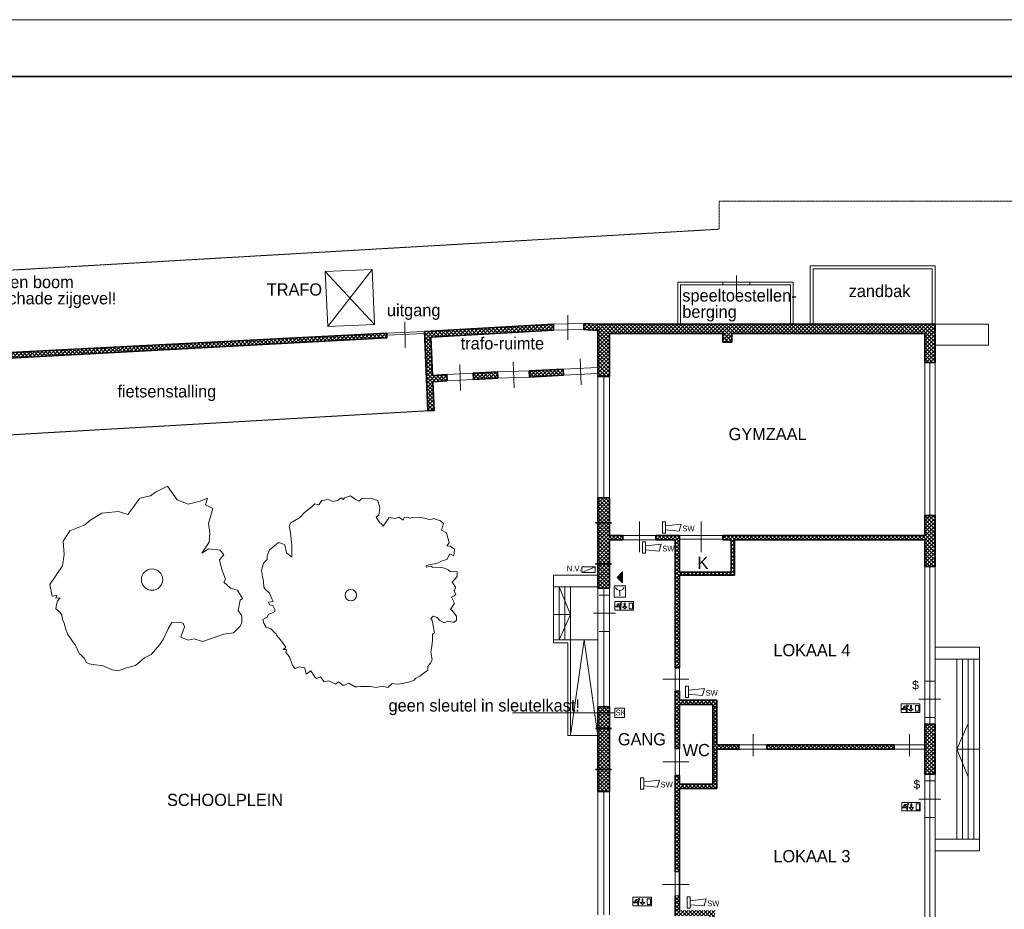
# Model space of a CAD drawing. Header units: millimetres. Extents: x 0 to 10560344, y -63228 to 177747.
# Tile 117 of 125: x 173332 to 208008, y 73591 to 104911. Entities that reach past the tile are written whole.
import ezdxf

# ---------------------------------------------------------------- set-up
doc = ezdxf.new("R2010")
doc.units = ezdxf.units.MM
for name, pattern in [('DASHDOT', [25.4, 12.7, -6.35, 0, -6.35]), ('DASHED2', [0.375, 0.25, -0.125]), ('HIDDEN', [9.525, 6.35, -3.175])]:
    doc.linetypes.add(name, pattern=pattern)
for name, color, linetype, lineweight in [('..BAS018', 1, 'Continuous', 18), ('005', 9, 'Continuous', 5), ('008', 8, 'Continuous', 9), ('013', 220, 'Continuous', 13), ('018', 1, 'Continuous', 18), ('035', 82, 'Continuous', 35), ('Bouwkundig brandweer', 190, 'Continuous', 13), ('hatch008', 151, 'Continuous', 5), ('text008', 8, 'Continuous', 9)]:
    doc.layers.add(name, color=color, linetype=linetype, lineweight=lineweight)
doc.layers.add('xx HIDDEN', color=30, linetype='Continuous', lineweight=0, plot=False)
doc.styles.add('mvd', font='GOTHIC.TTF')
pattern_1 = [(45, (1426.39, 951.585), (-67.35192, 67.35192), []), (135, (1426.39, 951.585), (-67.35192, -67.35192), [])]

msp = doc.modelspace()

# ---------------------------------------------------------------- hatches: boundary and pattern name
at = {"layer": 'Bouwkundig brandweer'}
msp.add_hatch(color=256, dxfattribs=at).paths.add_polyline_path([(194562.1, 85472), (194368.1, 85278), (194562.1, 85084.1)])
at = {"layer": 'hatch008'}
h = msp.add_hatch(dxfattribs=at)
h.set_pattern_fill('ANSI37', color=256, scale=30, style=0)
h.set_pattern_definition(pattern_1)
h.paths.add_polyline_path([(187583, 93936.1), (187705.3, 91143), (187923.2, 91152.6), (187878.9, 92163.8), (188381.1, 92200.5), (188370.4, 92418.4), (187869.4, 92381.8), (187810.3, 93730.7), (192133.7, 93978.2), (192133.7, 94196.1), (192121.3, 94195.9)])
h = msp.add_hatch(dxfattribs=at)
h.set_pattern_fill('ANSI37', color=256, scale=30, style=0)
h.set_pattern_definition(pattern_1)
h.paths.add_polyline_path([(198100, 93867.8), (198100, 93556.2), (198412.9, 93556.2), (198412.9, 93867.8), (205207.5, 93867.8), (205207.5, 92977.1), (205207.5, 92838), (205568.6, 92838), (205568.6, 92977.1), (205568.6, 94191.7), (193726.4, 94191.7), (193205.3, 94217.3), (193205.3, 93998.9), (193697.7, 93973.9), (193697.7, 92343.5), (194105.4, 92343.5), (194105.4, 93867.8)])
h = msp.add_hatch(dxfattribs=at)
h.set_pattern_fill('ANSI37', color=256, scale=30, style=0)
h.set_pattern_definition(pattern_1)
h.paths.add_polyline_path([(181750.7, 93466.6), (181750.7, 93640.5), (168012.7, 92944.1), (163257.5, 92664.9), (163257.5, 89185.6), (163465.6, 89185.6), (163465.6, 89727.2), (168060, 90009.1), (168045.7, 90896.3), (167938.3, 90894.6), (167950.7, 90125.7), (163465.6, 89847), (163465.6, 92468.6), (167908.8, 92729.5), (167917.6, 92180.7), (168025, 92182.4), (168016.1, 92735.9)])
h.paths.add_polyline_path([(165174.6, 89904.6), (165174.6, 92805.7), (165962.2, 92805.7), (165962.2, 89904.6)], flags=24)
h = msp.add_hatch(dxfattribs=at)
h.set_pattern_fill('ANSI37', color=256, scale=30, style=0)
h.set_pattern_definition(pattern_1)
h.paths.add_polyline_path([(181750.7, 93640.5), (181750.7, 93466.6), (186265.7, 93706.9), (186262.6, 93869.2)])
h = msp.add_hatch(dxfattribs=at)
h.set_pattern_fill('ANSI37', color=256, scale=30, style=0)
h.set_pattern_definition(pattern_1)
h.paths.add_polyline_path([(191279.1, 92549.6), (191286.8, 92331.6), (192483.9, 92391.6), (192473.4, 92609.4)])
h = msp.add_hatch(dxfattribs=at)
h.set_pattern_fill('ANSI37', color=256, scale=30, style=0)
h.set_pattern_definition(pattern_1)
h.paths.add_polyline_path([(189308, 92464.3), (189319.7, 92246.5), (190173, 92292.5), (190161.3, 92510.2)])
h = msp.add_hatch(dxfattribs=at)
h.set_pattern_fill('ANSI37', color=256, scale=30, style=0)
h.set_pattern_definition(pattern_1)
h.paths.add_polyline_path([(193697.7, 88073.4), (193697.7, 84893.7), (194105.4, 84893.7), (194105.4, 86595), (194574, 86595), (194574, 86746.8), (194105.4, 86746.8), (194105.4, 88073.4)])
h = msp.add_hatch(dxfattribs=at)
h.set_pattern_fill('ANSI37', color=256, scale=30, style=0)
h.set_pattern_definition(pattern_1)
h.paths.add_polyline_path([(195739.9, 86746.8), (195739.9, 86595), (196420.4, 86595), (196420.4, 82095.7), (196572.1, 82095.7), (196572.1, 85240.6), (196572.1, 85349.3), (198501, 85349.3), (198501, 86595), (205207.5, 86595), (205207.5, 85656.9), (205568.6, 85656.9), (205568.6, 87458.1), (205207.5, 87458.1), (205207.5, 86746.8), (198100, 86746.8), (198100, 86595), (198393.6, 86595), (198393.6, 85456.7), (196572.1, 85456.7), (196572.1, 86746.8)])
h = msp.add_hatch(dxfattribs=at)
h.set_pattern_fill('ANSI37', color=256, scale=30, style=0)
h.set_pattern_definition(pattern_1)
h.paths.add_polyline_path([(196420.4, 81266.3), (196420.4, 80952.5), (196572.1, 80952.5), (196572.1, 81266.3)])
h = msp.add_hatch(dxfattribs=at)
h.set_pattern_fill('ANSI37', color=256, scale=30, style=0)
h.set_pattern_definition(pattern_1)
h.paths.add_polyline_path([(196420.4, 78301.4), (196420.4, 74912), (196572.1, 74912), (196572.1, 77840.5), (197889.1, 77840.5), (197889.1, 79230), (198658.6, 79230), (198658.6, 79381.7), (197889.1, 79381.7), (197889.1, 80952.5), (196420.4, 80952.5), (196420.4, 80800.8), (197737.3, 80800.8), (197737.3, 77992.2), (196572.1, 77992.2), (196572.1, 78301.4)])
h = msp.add_hatch(dxfattribs=at)
h.set_pattern_fill('ANSI37', color=256, scale=30, style=0)
h.set_pattern_definition(pattern_1)
h.paths.add_polyline_path([(196420.4, 80800.8), (196420.4, 79247.3), (196572.1, 79247.3), (196572.1, 80800.8)])
at = {"layer": 'hatch008', "ltscale": 0.025}
h = msp.add_hatch(dxfattribs=at)
h.set_pattern_fill('ANSI37', color=256, scale=30, style=0)
h.set_pattern_definition(pattern_1)
h.paths.add_polyline_path([(194105.4, 80724.8), (193697.7, 80724.8), (193697.7, 79614.7), (194105.4, 79614.7)])
h.paths.add_polyline_path([(194105.4, 79614.7), (193697.7, 79614.7), (193697.7, 78874.6), (194105.4, 78874.6)])
h.paths.add_polyline_path([(194105.4, 78874.6), (193697.7, 78874.6), (193697.7, 77734.9), (194105.4, 77734.9)])
at = {"layer": 'hatch008'}
h = msp.add_hatch(dxfattribs=at)
h.set_pattern_fill('ANSI37', color=256, scale=30, style=0)
h.set_pattern_definition(pattern_1)
h.paths.add_polyline_path([(205207.5, 78348.3), (205568.6, 78348.3), (205568.6, 80111.6), (205207.5, 80111.6)])
h = msp.add_hatch(dxfattribs=at)
h.set_pattern_fill('ANSI37', color=256, scale=30, style=0)
h.set_pattern_definition(pattern_1)
h.paths.add_polyline_path([(199648.2, 79381.7), (199648.2, 79230), (204124.6, 79230), (204124.6, 79381.7)])
h = msp.add_hatch(dxfattribs=at)
h.set_pattern_fill('ANSI37', color=256, scale=30, style=0)
h.set_pattern_definition(pattern_1)
h.paths.add_polyline_path([(205207.5, 70378.3), (205568.6, 70378.3), (205568.6, 72815.6), (205207.5, 72815.6), (205207.5, 72083.3), (197813, 72083.3), (197813, 73544.6), (196572.1, 73544.6), (196572.1, 74060.3), (196420.4, 74060.3), (196420.4, 73359), (197627.4, 73359), (197627.4, 70531.2), (197813, 70531.2), (197813, 71874.7), (205207.5, 71874.7)])

# ---------------------------------------------------------------- linework, layer by layer
at = {"layer": '005', "color": 7, "ltscale": 0.025}
for p, q in [((192733.7, 79715.1), (193215.7, 83073.1)), ((193215.7, 83073.1), (193697.7, 79715.1))]:
    msp.add_line(p, q, dxfattribs=at)
at = {"layer": '005', "color": 7}
for points in [[(192634.1, 93639.7), (192634.1, 94511.3)], [(193100.6, 92058.9), (193068.7, 92972)], [(188861.8, 91861.7), (188829.9, 92774.8)], [(190741.4, 91950.2), (190709.5, 92863.3)], [(205207.5, 87458.1), (205207.5, 92838)], [(205388, 87458.1), (205388, 92838)], [(205568.6, 87458.1), (205568.6, 92838)], [(193901.5, 88073.4), (193901.5, 92343.5)], [(205388, 80111.6), (205388, 85656.9)], [(193901.5, 80724.8), (193901.5, 84893.7)], [(205388, 72815.6), (205388, 78348.3)], [(193901.5, 73397), (193901.5, 77734.9)]]:
    msp.add_lwpolyline(points, dxfattribs=at)
at = {"layer": '008', "color": 7, "linetype": 'DASHDOT', "ltscale": 0.1}
for p, q in [((215612.7, 98521.7), (197962.6, 98521.7)), ((197962.6, 97535), (197962.6, 98521.7)), ((153554, 94968.8), (197962.6, 97535))]:
    msp.add_line(p, q, dxfattribs=at)
at = {"layer": '008', "color": 7}
for p, q in [((193200.9, 94217.5), (192121.3, 94195.9)), ((193205.3, 93999.5), (192125.6, 93977.9)), ((193687.2, 92667.6), (192473.4, 92609.4)), ((189309, 92464.3), (188370.4, 92418.4)), ((189319.7, 92246.5), (188381.1, 92200.5)), ((191279.1, 92549.6), (190161.3, 92510.2)), ((191286.8, 92331.6), (190173, 92292.5)), ((193697.7, 92449.8), (192483.9, 92391.6)), ((193697.7, 92343.5), (193697.7, 88073.4)), ((194105.4, 92343.5), (194105.4, 88073.4)), ((205568.6, 88123.9), (205568.6, 88233)), ((195157, 87245.2), (195157, 86168.5)), ((197336.1, 87245.2), (197336.1, 86168.5)), ((195739.9, 86746.8), (194574, 86746.8)), ((196572.1, 86746.8), (198100, 86746.8)), ((195739.9, 86595), (194574, 86595)), ((196572.1, 86617.9), (198100, 86617.9)), ((205207.5, 80111.6), (205207.5, 85656.9)), ((205568.6, 80111.6), (205568.6, 85656.9)), ((193697.7, 84893.7), (193697.7, 80724.8)), ((193744.3, 84654.3), (194105.4, 84654.3)), ((194105.4, 84893.7), (194105.4, 80724.8)), ((193535.2, 84013.6), (194314.5, 84013.6)), ((193744.3, 83369.1), (194105.4, 83369.1)), ((195981.7, 81694.1), (196902.9, 81694.1)), ((205207.5, 81627.2), (205568.6, 81627.2)), ((204998.4, 80986.5), (205777.7, 80986.5)), ((205207.5, 80342), (205568.6, 80342)), ((199162.4, 78977.9), (199162.4, 79757.2)), ((204666.1, 78977.9), (204666.1, 79757.2)), ((196420.4, 78301.4), (196420.4, 79247.3)), ((196572.1, 78301.4), (196572.1, 79247.3)), ((199648.2, 79381.7), (198676.5, 79381.7)), ((199648.2, 79230), (198676.5, 79230)), ((205207.5, 79381.7), (204124.6, 79381.7)), ((205207.5, 79230), (204124.6, 79230)), ((195981.7, 78784.2), (196902.9, 78784.2)), ((205207.5, 72815.6), (205207.5, 78348.3)), ((205207.5, 78108.9), (205568.6, 78108.9)), ((205568.6, 72815.6), (205568.6, 78348.3)), ((193697.7, 77734.9), (193697.7, 73397)), ((194105.4, 77734.9), (194105.4, 73397)), ((204998.4, 77468.2), (205777.7, 77468.2)), ((205207.5, 76823.7), (205568.6, 76823.7)), ((196420.4, 74912), (196573, 74912)), ((196420.4, 74912), (196420.4, 74060.3)), ((195969.4, 74469.6), (196903.7, 74469.6)), ((196420.4, 74060.3), (196573, 74060.3))]:
    msp.add_line(p, q, dxfattribs=at)
at = {"layer": '008', "color": 7, "linetype": 'DASHED2', "ltscale": 2}
msp.add_line((187705.3, 91143), (168060, 90009.1), dxfattribs=at)
at = {"layer": '008', "color": 7, "ltscale": 0.025}
for p, q in [((192133.7, 84945.7), (192133.7, 83073.1)), ((192333.7, 84945.7), (192333.7, 83073.1)), ((192533.7, 84945.7), (192533.7, 83073.1)), ((192733.7, 84945.7), (192733.7, 83073.1)), ((192733.7, 83073.1), (193697.7, 83073.1)), ((206332.6, 82399.5), (206332.6, 76060.5)), ((206532.6, 82399.5), (206532.6, 76060.5)), ((206732.6, 82399.5), (206732.6, 76060.5)), ((206932.6, 82399.5), (206932.6, 76060.5)), ((207132.6, 82399.5), (207132.6, 76060.5)), ((192733.7, 79715.1), (193697.7, 79715.1))]:
    msp.add_line(p, q, dxfattribs=at)
for points in [[(205568.6, 94191.7), (205568.6, 96241.7), (201172.6, 96241.7), (201172.6, 94191.7)], [(205468.6, 94191.7), (205468.6, 96141.7), (201272.6, 96141.7), (201272.6, 94191.7)]]:
    msp.add_lwpolyline(points, dxfattribs=at)
at = {"layer": '008', "color": 7}
for points in [[(186912.3, 93355.9), (186891.3, 94270.8)], [(186262.6, 93869.2), (187583, 93936.1)], [(186265.7, 93807.5), (187586.1, 93865.4)], [(174641.6, 84634.5), (174607.4, 84545.7), (174753.5, 84555.6), (174668.5, 84449.3), (174626, 84321.7), (174604.7, 84172.8), (174732.3, 84066.5), (174817.3, 83960.1), (174838.6, 83811.2), (174902.4, 83662.3), (174944.9, 83492.2), (175030, 83258.2), (175093.8, 83173.1), (175178.9, 83045.5), (175285.2, 82896.6), (175370.3, 82726.5), (175434.1, 82577.6), (175476.6, 82556.3), (175604.2, 82428.7), (175689.3, 82279.8), (175774.3, 82237.3), (175987, 82194.8), (176242.2, 82173.5), (176603.7, 82024.6), (176816.4, 81982.1), (177092.9, 82088.4), (177411.9, 82173.5), (177730.9, 82450), (177964.8, 82556.3), (178262.5, 82917.9), (178390.1, 83088.1), (178560.2, 83470.9), (178687.8, 83683.6), (178921.8, 83704.9), (179091.9, 83662.3), (179134.4, 83534.7), (179006.8, 83173.1), (179262, 83066.8), (179474.7, 83109.3), (179772.4, 83024.3), (179985.1, 83088.1), (180516.8, 83279.5), (180857, 83322), (181091, 83556), (181154.8, 83683.6), (181154.8, 83917.6), (181027.2, 84109), (181091, 84470.6), (181176, 84534.4), (181005.9, 84832.1), (180750.7, 84896), (180516.8, 85108.6), (180580.6, 85215), (180453, 85555.3), (180367.9, 85895.6), (180516.8, 86065.8), (180389.2, 86235.9), (179985.1, 86278.5), (179751.2, 86129.6), (180006.4, 86512.4), (180027.6, 86852.7), (179985.1, 87171.8), (180134, 87703.5), (179878.8, 87831.1), (179942.6, 88065.1), (179687.4, 87958.7), (179262, 87852.4), (178879.2, 88001.3), (178539, 88490.5), (178113.7, 88277.8), (177943.5, 88150.2), (177560.7, 88065.1), (177348.1, 87767.3), (177135.4, 87490.8), (176816.4, 87597.1), (176220.9, 87533.3), (175838.1, 87299.4), (175625.5, 87129.2), (175093.8, 86916.5), (174859.9, 86555), (174902.4, 86087), (174838.6, 85682.9), (174392, 85023.6), (174477.1, 84619.5), (174641.6, 84634.5)], [(181929.9, 83662.8), (182013.6, 83528.9), (182013.6, 83528.9), (182013.6, 83528.9), (182181, 83461.9), (182214.5, 83428.4), (182298.2, 83344.7), (182365.2, 83294.5), (182381.9, 83244.3), (182448.9, 83160.5), (182549.3, 83026.6), (182700, 82825.7), (182616.3, 82742), (182700, 82742), (182733.5, 82708.5), (182700, 82641.5), (182766.9, 82557.8), (182833.9, 82474.1), (182934.3, 82172.7), (183034.8, 82072.3), (183185.4, 82122.5), (183369.6, 82089), (183419.8, 81871.4), (183587.2, 81988.6), (183737.9, 81754.2), (183788.1, 81720.7), (183922, 81770.9), (184056, 81603.5), (184223.4, 81637), (184457.7, 81519.8), (184558.2, 81603.5), (184725.6, 81469.5), (184926.5, 81553.3), (185144.1, 81419.3), (185211, 81419.3), (185345, 81436.1), (185529.1, 81436.1), (185679.8, 81436.1), (185880.7, 81402.6), (186098.3, 81452.8), (186299.2, 81402.6), (186449.8, 81536.5), (186650.7, 81519.8), (186818.1, 81536.5), (187069.2, 81603.5), (187219.9, 81653.7), (187270.1, 81720.7), (187420.8, 81804.4), (187705.4, 82005.3), (187705.4, 82139.2), (187789.1, 82239.7), (187856, 82373.6), (187805.8, 82658.3), (187839.3, 82775.5), (187872.8, 83043.4), (187872.8, 83277.7), (187939.7, 83328), (187856, 83763.3), (187805.8, 83830.3), (187889.5, 83914), (188040.2, 83863.7), (188123.9, 83763.3), (188291.3, 83679.6), (188408.5, 83729.8), (188575.9, 83696.3), (188626.1, 83696.3), (188709.8, 83763.3), (188709.8, 83914), (188559.1, 84114.9), (188508.9, 84148.4), (188642.8, 84366), (188542.4, 84583.7), (188626.1, 84617.2), (188693.1, 84684.1), (188626.1, 84818.1), (188659.6, 84834.8), (188676.3, 84935.3), (188559.1, 85102.7), (188642.8, 85203.2), (188743.3, 85303.6), (188743.3, 85471), (188642.8, 85487.8), (188508.9, 85471), (188425.2, 85538), (188291.3, 85605), (188174.1, 85621.7), (187872.8, 85638.5), (187805.8, 85671.9), (187655.1, 85638.5), (187638.4, 85688.7), (187738.8, 85722.2), (187939.7, 85755.7), (188073.7, 85789.1), (188207.6, 85856.1), (188375, 85906.3), (188475.4, 86107.3), (188626.1, 86040.3), (188642.8, 86274.7), (188492.2, 86375.1), (188375, 86391.9), (188458.7, 86492.3), (188358.2, 86843.9), (188190.8, 86944.4), (188257.8, 87178.8), (188157.4, 87262.5), (187906.3, 87346.2), (187856, 87329.5), (187738.8, 87312.7), (187588.2, 87363), (187370.6, 87396.4), (187169.7, 87379.7), (187069.2, 87363), (186985.5, 87396.4), (186868.3, 87379.7), (186834.9, 87296), (186684.2, 87396.4), (186550.3, 87346.2), (186349.4, 87379.7), (186131.8, 87078.3), (186064.8, 87178.8), (186014.6, 87195.5), (185880.7, 87396.4), (185981.1, 87463.4), (186014.6, 87731.3), (185947.6, 87982.4), (185679.8, 88066.1), (185395.2, 88049.4), (185278, 87965.7), (185144.1, 88032.7), (184976.7, 88149.9), (184775.8, 88082.9), (184725.6, 88015.9), (184658.6, 88082.9), (184524.7, 87982.4), (184357.3, 87948.9), (184206.6, 88015.9), (183972.2, 87982.4), (183871.8, 87831.7), (183804.8, 87848.5), (183721.1, 87865.2), (183620.7, 87764.8), (183537, 87697.8), (183352.9, 87547.1), (183218.9, 87413.2), (183168.7, 87363), (182884.1, 87195.5), (182817.2, 87095.1), (182867.4, 86860.7), (182900.9, 86492.3), (182917.6, 86442.1), (182917.6, 86308.2), (182917.6, 86124), (182917.6, 85990.1), (182733.5, 86140.7), (182666.5, 86425.4), (182566.1, 86475.6), (182448.9, 86509.1), (182231.2, 86324.9), (182130.8, 86241.2), (182047.1, 86040.3), (182047.1, 85906.3), (181913.2, 85772.4), (181846.2, 85521.3), (181879.7, 85303.6), (181913.2, 85136.2), (181929.9, 84935.3), (181963.4, 84868.3), (182130.8, 84717.6), (182214.5, 84516.7), (182264.7, 84433), (182097.3, 84399.5), (182130.8, 84315.8), (182248, 84282.3), (182314.9, 84148.4), (182314.9, 84081.4), (182214.5, 84014.4), (182097.3, 83980.9), (182047.1, 83880.5), (181896.4, 83796.8), (181929.9, 83662.8)], [(196420.4, 82095.7), (196420.4, 81266.3)], [(196572.1, 81266.3), (196572.1, 82095.7)]]:
    msp.add_lwpolyline(points, dxfattribs=at)
at = {"layer": '008', "color": 1, "ltscale": 0.025}
msp.add_lwpolyline([(194293, 80505.7), (190685.9, 80505.7)], dxfattribs=at)
at = {"layer": '008', "color": 7}
for centre, radius in [((177993.7, 85198.7), 376.4), ((184993.4, 84650.6), 202.3)]:
    msp.add_circle(centre, radius, dxfattribs=at)
at = {"layer": '013', "color": 7}
for p, q in [((207452.2, 94191.7), (205568.6, 94191.7)), ((207452.2, 93451.4), (207452.2, 94191.7)), ((205568.6, 93451.4), (207452.2, 93451.4))]:
    msp.add_line(p, q, dxfattribs=at)
at = {"layer": '013', "color": 7, "ltscale": 0.025}
for p, q in [((192133.7, 85360.7), (193685.3, 85360.7)), ((192133.7, 84945.7), (192133.7, 85360.7)), ((192133.7, 84945.7), (193685.3, 84945.7)), ((192133.7, 82973.1), (192133.7, 83073.1)), ((207132.6, 82814.5), (205580.9, 82814.5)), ((207132.6, 82399.5), (207132.6, 82814.5)), ((207132.6, 82399.5), (205580.9, 82399.5)), ((192633.7, 79715.1), (192733.7, 79715.1)), ((207132.6, 76060.5), (205581.6, 76060.5)), ((207132.6, 76060.5), (207132.6, 75645.5)), ((207132.6, 75645.5), (205581.6, 75645.5))]:
    msp.add_line(p, q, dxfattribs=at)
for points in [[(192133.7, 83073.1), (192733.7, 83073.1), (192733.7, 79715.1)], [(192133.7, 82973.1), (192633.7, 82973.1), (192633.7, 79715.1)]]:
    msp.add_lwpolyline(points, dxfattribs=at)
at = {"layer": '018', "color": 7, "ltscale": 0.025}
for p, q in [((184178.4, 94104.3), (185748.5, 96116.4)), ((184093.8, 96044.3), (185833.1, 94176.5)), ((198573, 95906.6), (198573, 95265.7)), ((198097.7, 95571.7), (198097.7, 95671.7)), ((199047.7, 95571.7), (199047.7, 95671.7))]:
    msp.add_line(p, q, dxfattribs=at)
msp.add_lwpolyline([(184093.8, 96044.3), (185748.5, 96116.4), (185833.1, 94176.5), (184178.4, 94104.3)], close=True, dxfattribs=at)
for points in [[(200572.6, 94191.7), (200572.6, 95671.7), (196507.6, 95671.7), (196507.6, 94191.7)], [(200472.6, 94191.7), (200472.6, 95571.7), (196607.6, 95571.7), (196607.6, 94191.7)], [(192133.7, 83971.2), (192733.7, 83971.2), (192333.7, 84945.7)], [(192333.7, 83073.1), (192733.7, 83971.2)], [(206732.6, 80128), (206332.6, 79230)], [(207132.6, 79230), (206332.6, 79230), (206732.6, 78255.4)]]:
    msp.add_lwpolyline(points, dxfattribs=at)
at = {"layer": '035', "color": 7}
for p, q in [((192121.3, 94195.9), (187583, 93936.1)), ((192133.7, 93978.2), (187810.3, 93730.7)), ((192133.7, 94196.1), (192133.7, 93978)), ((193697.7, 93973.9), (193190.2, 93999.7)), ((193726.4, 94191.7), (193200.9, 94217.5)), ((193205.3, 94217.3), (193205.3, 93998.9)), ((193697.7, 93973.6), (193697.7, 92343.5)), ((205568.6, 94191.7), (193726.4, 94191.7)), ((205568.6, 92977.1), (205568.6, 94191.7)), ((186262.6, 93869.2), (168012.7, 92944.1)), ((186265.7, 93706.9), (168016.1, 92735.9)), ((187583, 93936.1), (187705.3, 91143)), ((187810.3, 93730.7), (187869.4, 92381.8)), ((194105.4, 93867.8), (194105.4, 92343.5)), ((198100, 93867.8), (194105.4, 93867.8)), ((205207.5, 93867.8), (198412.9, 93867.8)), ((205207.5, 92977.1), (205207.5, 93867.8)), ((205207.5, 92838), (205207.5, 92977.1)), ((205568.6, 92838), (205568.6, 92977.1)), ((192473.4, 92609.4), (191279.1, 92549.6)), ((192473.4, 92609.4), (192483.9, 92391.6)), ((188370.4, 92418.4), (187869.4, 92381.8)), ((188370.4, 92418.4), (188381.1, 92200.5)), ((190161.3, 92510.2), (189308, 92464.3)), ((189308, 92464.3), (189319.7, 92246.5)), ((190173, 92292.5), (189319.7, 92246.5)), ((190161.3, 92510.2), (190173, 92292.5)), ((191279.1, 92549.6), (191286.8, 92331.6)), ((192483.9, 92391.6), (191286.8, 92331.6)), ((193697.7, 92343.5), (194105.4, 92343.5)), ((188381.1, 92200.5), (187878.9, 92163.8)), ((187878.9, 92163.8), (187923.2, 91152.6)), ((187923.2, 91152.6), (187705.3, 91143)), ((193697.7, 88073.4), (193697.7, 84893.7)), ((193697.7, 88073.4), (194105.4, 88073.4)), ((194105.4, 88073.4), (194105.4, 86746.8)), ((205207.5, 87458.1), (205568.6, 87458.1)), ((205207.5, 86746.8), (205207.5, 87458.1)), ((205568.6, 85656.9), (205568.6, 87458.1)), ((194574, 86746.8), (194105.4, 86746.8)), ((194574, 86595), (194574, 86746.8)), ((196572.1, 86746.8), (195739.9, 86746.8)), ((195739.9, 86746.8), (195739.9, 86595)), ((196572.1, 85456.7), (196572.1, 86746.8)), ((198100, 86746.8), (205207.5, 86746.8)), ((194574, 86595), (194105.4, 86595)), ((194105.4, 86595), (194105.4, 84893.7)), ((196420.4, 86595), (195739.9, 86595)), ((196420.4, 82095.7), (196420.4, 86595)), ((198100, 86595), (198393.6, 86595)), ((198393.6, 85456.7), (198393.6, 86595)), ((198501, 85349.3), (198501, 86595)), ((198501, 86595), (205207.5, 86595)), ((205207.5, 85656.9), (205207.5, 86595)), ((205207.5, 85656.9), (205568.6, 85656.9)), ((196572.1, 85456.7), (198393.6, 85456.7)), ((196572.1, 85240.6), (196572.1, 85349.3)), ((196572.1, 85349.3), (198501, 85349.3)), ((196572.1, 82095.7), (196572.1, 85240.6)), ((193697.7, 84893.7), (194105.4, 84893.7)), ((196420.4, 82095.7), (196572.1, 82095.7)), ((196420.4, 81266.3), (196572.1, 81266.3)), ((196420.4, 80952.5), (196420.4, 81266.3)), ((196572.1, 80952.5), (196572.1, 81266.3)), ((196420.4, 79247.3), (196420.4, 80952.5)), ((197889.1, 80952.5), (196572.1, 80952.5)), ((197737.3, 80800.8), (196572.1, 80800.8)), ((196572.1, 79247.3), (196572.1, 80800.8)), ((197737.3, 77992.2), (197737.3, 80800.8)), ((197889.1, 79381.7), (197889.1, 80952.5)), ((193697.7, 80724.8), (193697.7, 79614.7)), ((193697.7, 80724.8), (194105.4, 80724.8)), ((194105.4, 80724.8), (194105.4, 79614.7)), ((205207.5, 78348.3), (205207.5, 80111.6)), ((205207.5, 80111.6), (205568.6, 80111.6)), ((205568.6, 78348.3), (205568.6, 80111.6)), ((193697.7, 79614.7), (193697.7, 78874.6)), ((194105.4, 79614.7), (194105.4, 78874.6)), ((196420.4, 79247.3), (196572.1, 79247.3)), ((198676.5, 79381.7), (197889.1, 79381.7)), ((198676.5, 79230), (197889.1, 79230)), ((197889.1, 77840.5), (197889.1, 79230)), ((198658.6, 79230), (198658.6, 79381.7)), ((204124.6, 79381.7), (199648.2, 79381.7)), ((199648.2, 79230), (199648.2, 79381.7)), ((204124.6, 79230), (199648.2, 79230)), ((204124.6, 79230), (204124.6, 79381.7)), ((193697.7, 78874.6), (193697.7, 77734.9)), ((194105.4, 78874.6), (194105.4, 77734.9)), ((196420.4, 78301.4), (196572.1, 78301.4)), ((196420.4, 74912), (196420.4, 78301.4)), ((196572.1, 77992.2), (196572.1, 78301.4)), ((205207.5, 78348.3), (205568.6, 78348.3)), ((193697.7, 77734.9), (194105.4, 77734.9)), ((197737.3, 77992.2), (196572.1, 77992.2)), ((197889.1, 77840.5), (196572.1, 77840.5)), ((196572.1, 73544.6), (196572.1, 77840.5)), ((196420.4, 73359), (196420.4, 74060.3))]:
    msp.add_line(p, q, dxfattribs=at)
at = {"layer": '035', "color": 7, "linetype": 'HIDDEN', "ltscale": 2}
for p, q in [((193607.7, 87194.5), (194169.9, 87194.5)), ((193607.7, 85754.7), (194169.9, 85754.7)), ((193607.7, 79955.5), (194169.9, 79955.5)), ((193607.7, 78515.8), (194169.9, 78515.8))]:
    msp.add_line(p, q, dxfattribs=at)
at = {"layer": '035'}
msp.add_lwpolyline([(226896.6, 55859.4), (226896.6, 102910.9), (146896.6, 102910.9), (146896.6, 47510.9), (179740.2, 47510.9)], dxfattribs=at)
at = {"layer": '035', "color": 7}
for points in [[(186265.7, 93706.9), (186262.6, 93869.2)], [(198100, 93556.2), (198100, 93867.8)], [(198412.9, 93556.2), (198412.9, 93867.8)], [(198100, 93556.2), (198412.9, 93556.2)], [(205207.5, 92838), (205568.6, 92838)], [(198100, 86595), (198100, 86746.8)]]:
    msp.add_lwpolyline(points, dxfattribs=at)
at = {"layer": 'Bouwkundig brandweer'}
for p, q in [((193134.1, 85451), (193604.1, 85648.8)), ((194562.1, 85472), (194368.1, 85278)), ((194562.1, 85472), (194368.1, 85278)), ((194562.1, 85472), (194562.1, 85084.1)), ((194562.1, 85472), (194562.1, 85084.1)), ((194368.1, 85278), (194562.1, 85084.1)), ((194368.1, 85278), (194562.1, 85084.1))]:
    msp.add_line(p, q, dxfattribs=at)
for points in [[(196074.6, 87232.7), (195968.1, 87232.7), (195968.1, 86835.3), (196074.6, 86835.3)], [(195366.7, 86525.2), (195260.2, 86525.2), (195260.2, 86127.7), (195366.7, 86127.7)], [(193134.1, 85648.8), (193604.1, 85648.8), (193604.1, 85451), (193134.1, 85451)], [(194270, 84575.8), (194670, 84575.8), (194670, 84975.8), (194270, 84975.8)], [(194293.9, 84427.3), (194950, 84427.3), (194950, 84122.9), (194293.9, 84122.9)], [(194652.7, 84369.3), (194652.7, 84243.1), (194715.7, 84243.1), (194638.1, 84166.3), (194556.5, 84241.5), (194620.4, 84241.5), (194620.4, 84370.1)], [(194798.4, 84373.8), (194916.5, 84373.8), (194916.5, 84167.7), (194798.4, 84167.7)], [(196891.4, 81444.3), (196784.9, 81444.3), (196784.9, 81046.9), (196891.4, 81046.9)], [(204376.3, 80822.1), (205032.3, 80822.1), (205032.3, 80517.6), (204376.3, 80517.6)], [(194630.1, 80667.8), (194293, 80667.8), (194293, 80343.7), (194630.1, 80343.7)], [(204735, 80764), (204735, 80637.9), (204798, 80637.9), (204720.5, 80561.1), (204638.8, 80636.3), (204702.7, 80636.3), (204702.7, 80764.9)], [(204880.7, 80768.6), (204998.8, 80768.6), (204998.8, 80562.5), (204880.7, 80562.5)], [(195307.1, 78215.9), (195200.6, 78215.9), (195200.6, 77818.5), (195307.1, 77818.5)], [(204393.8, 77356.8), (205049.9, 77356.8), (205049.9, 77052.4), (204393.8, 77052.4)], [(204752.6, 77298.8), (204752.6, 77172.6), (204815.6, 77172.6), (204738, 77095.8), (204656.4, 77171), (204720.3, 77171), (204720.3, 77299.6)], [(204898.3, 77303.3), (205016.4, 77303.3), (205016.4, 77097.2), (204898.3, 77097.2)], [(194923.2, 74015.8), (195579.2, 74015.8), (195579.2, 73711.4), (194923.2, 73711.4)], [(195281.9, 73957.8), (195281.9, 73831.7), (195344.9, 73831.7), (195267.3, 73754.8), (195185.7, 73830), (195249.6, 73830), (195249.6, 73958.6)], [(195427.6, 73962.3), (195545.7, 73962.3), (195545.7, 73756.2), (195427.6, 73756.2)], [(196950.1, 74033.8), (196843.6, 74033.8), (196843.6, 73636.4), (196950.1, 73636.4)]]:
    msp.add_lwpolyline(points, close=True, dxfattribs=at)
for points in [[(196074.6, 87091.9), (196627.1, 87153.9), (196560.8, 86906.5), (196074.6, 86950.5)], [(195366.7, 86384.4), (195919.1, 86446.4), (195852.9, 86199), (195366.7, 86243)], [(194470, 84814), (194470, 84625.8)], [(194342.3, 84235.1), (194415.9, 84235.1), (194436, 84255.2), (194470.3, 84219.5), (194470.3, 84168.9), (194472.9, 84165.1), (194478.1, 84163.6), (194492.4, 84163.6), (194497.6, 84165.6), (194499.6, 84170.8), (194499.6, 84232.6), (194456.5, 84276.5), (194469.4, 84289), (194495.1, 84263.2), (194501.3, 84262), (194506.3, 84262.8), (194514.2, 84270.3), (194515.5, 84274.9), (194512.6, 84280.7), (194486.4, 84306.8), (194504.7, 84324.7), (194505.5, 84331.7), (194515, 84330.1), (194535.8, 84338.4), (194544.1, 84357.9), (194535.4, 84378.2), (194516.7, 84387.3), (194495.5, 84378.6), (194486.8, 84356.6), (194488.1, 84350.4), (194408.7, 84350.4), (194373.9, 84316.4), (194372.2, 84310.5), (194373.9, 84305.6), (194381.3, 84298.9), (194387.2, 84298.1), (194391.7, 84298.9), (194419.5, 84325.5), (194438.6, 84325.5), (194378, 84265.3), (194336.5, 84265.3), (194330.3, 84262.8), (194327.8, 84257), (194327.8, 84241.2), (194329.9, 84237.9), (194335.7, 84235), (194342.3, 84235.1)], [(196891.4, 81303.5), (197443.8, 81365.5), (197377.5, 81118.1), (196891.4, 81162.1)], [(204424.6, 80629.9), (204498.3, 80629.9), (204518.4, 80650), (204552.6, 80614.3), (204552.6, 80563.7), (204555.3, 80559.9), (204560.4, 80558.4), (204574.7, 80558.4), (204579.9, 80560.4), (204581.9, 80565.5), (204581.9, 80627.4), (204538.8, 80671.3), (204551.7, 80683.7), (204577.4, 80658), (204583.7, 80656.8), (204588.6, 80657.6), (204596.5, 80665.1), (204597.8, 80669.6), (204594.9, 80675.4), (204568.7, 80701.6), (204587, 80719.4), (204587.8, 80726.5), (204597.4, 80724.8), (204618.1, 80733.1), (204626.4, 80752.6), (204617.7, 80773), (204599, 80782.1), (204577.8, 80773.4), (204569.1, 80751.4), (204570.4, 80745.2), (204491.1, 80745.2), (204456.2, 80711.1), (204454.5, 80705.3), (204456.2, 80700.3), (204463.7, 80693.7), (204469.5, 80692.9), (204474, 80693.7), (204501.9, 80720.3), (204521, 80720.3), (204460.3, 80660.1), (204418.8, 80660.1), (204412.6, 80657.6), (204410.1, 80651.8), (204410.1, 80636), (204412.2, 80632.7), (204418, 80629.8), (204424.6, 80629.9)], [(195307.1, 78075.1), (195859.6, 78137.1), (195793.3, 77889.7), (195307.1, 77933.7)], [(204442.1, 77164.7), (204515.8, 77164.7), (204535.9, 77184.8), (204570.2, 77149), (204570.2, 77098.4), (204572.8, 77094.6), (204578, 77093.1), (204592.3, 77093.1), (204597.5, 77095.1), (204599.5, 77100.3), (204599.5, 77162.1), (204556.4, 77206), (204569.3, 77218.5), (204595, 77192.7), (204601.2, 77191.5), (204606.2, 77192.3), (204614.1, 77199.8), (204615.4, 77204.4), (204612.4, 77210.2), (204586.3, 77236.3), (204604.6, 77254.2), (204605.4, 77261.2), (204614.9, 77259.6), (204635.7, 77267.9), (204644, 77287.4), (204635.3, 77307.7), (204616.6, 77316.8), (204595.4, 77308.1), (204586.7, 77286.1), (204587.9, 77279.9), (204508.6, 77279.9), (204473.8, 77245.9), (204472.1, 77240.1), (204473.8, 77235.1), (204481.2, 77228.4), (204487, 77227.6), (204491.6, 77228.4), (204519.4, 77255), (204538.5, 77255), (204477.9, 77194.8), (204436.4, 77194.8), (204430.2, 77192.3), (204427.7, 77186.5), (204427.7, 77170.7), (204429.7, 77167.4), (204435.6, 77164.5), (204442.1, 77164.7)], [(194971.5, 73823.7), (195045.2, 73823.7), (195065.3, 73843.8), (195099.5, 73808), (195099.5, 73757.5), (195102.1, 73753.6), (195107.3, 73752.1), (195121.6, 73752.1), (195126.8, 73754.1), (195128.8, 73759.3), (195128.8, 73821.1), (195085.7, 73865), (195098.6, 73877.5), (195124.3, 73851.8), (195130.5, 73850.5), (195135.5, 73851.3), (195143.4, 73858.8), (195144.7, 73863.4), (195141.8, 73869.2), (195115.6, 73895.3), (195133.9, 73913.2), (195134.7, 73920.2), (195144.2, 73918.6), (195165, 73926.9), (195173.3, 73946.4), (195164.6, 73966.7), (195145.9, 73975.9), (195124.7, 73967.1), (195116, 73945.1), (195117.3, 73938.9), (195038, 73938.9), (195003.1, 73904.9), (195001.4, 73899.1), (195003.1, 73894.1), (195010.5, 73887.5), (195016.4, 73886.6), (195020.9, 73887.5), (195048.7, 73914), (195067.8, 73914), (195007.2, 73853.8), (194965.7, 73853.8), (194959.5, 73851.3), (194957, 73845.5), (194957, 73829.8), (194959.1, 73826.4), (194964.9, 73823.5), (194971.5, 73823.7)], [(196950.1, 73893), (197502.5, 73955), (197436.2, 73707.6), (196950.1, 73751.6)]]:
    msp.add_lwpolyline(points, dxfattribs=at)
msp.add_arc((194470, 84971.9), 156.9, 197.08055, 342.91945, dxfattribs=at)
at = {"layer": 'xx HIDDEN'}
msp.add_lwpolyline([(144896.6, 104910.9), (144896.6, 45510.9), (228896.6, 45510.9), (228896.6, 104910.9)], close=True, dxfattribs=at)

# ---------------------------------------------------------------- texts
at = {"layer": '..BAS018', "color": 7, "attachment_point": 2, "style": 'mvd'}
for s, insert, char_height in [('GYMZAAL', (199671.8, 90538.4), 429.59), ('K', (197393.6, 86007), 429.6), ('LOKAAL 4', (201231.1, 82931.7), 429.59), ('GANG', (195245.3, 79792.6), 429.59), ('WC', (197159.1, 79412.3), 429.59), ('LOKAAL 3', (201231.1, 75678.6), 429.59)]:
    msp.add_mtext(s, dxfattribs=dict(at, insert=insert, char_height=char_height))
at = {"layer": 'Bouwkundig brandweer', "attachment_point": 1, "style": 'mvd'}
for s, insert, char_height in [('SW', (196669.1, 87098.1), 200), ('SW', (195961.1, 86390.5), 200), ('N.V.', (192602.4, 85689.2), 200), ('{\\fArial|b0|i0|c238|p34;$}', (204761.2, 81642.2), 306.225), ('SW', (197485.8, 81309.7), 200), ('SK', (194318.5, 80618.2), 200), ('SW', (195901.5, 78081.3), 200), ('{\\fArial|b0|i0|c238|p34;$}', (204807.1, 78144), 306.225), ('SW', (197544.5, 73899.2), 200)]:
    msp.add_mtext(s, dxfattribs=dict(at, insert=insert, char_height=char_height))
at = {"layer": 'text008', "color": 1, "char_height": 429.595, "attachment_point": 1, "line_spacing_factor": 0.8, "style": 'mvd'}
for s, insert in [('te kappen boom\\Pi.v.m. schade zijgevel!', (171114.3, 95890.9)), ('SCHOOLPLEIN', (178522, 77658.6))]:
    msp.add_mtext(s, dxfattribs=dict(at, insert=insert))
at = {"layer": 'text008', "color": 7, "attachment_point": 1, "line_spacing_factor": 0.8, "style": 'mvd'}
for s, insert, char_height in [('TRAFO', (182034.2, 95627.9), 429.59), ('speeltoestellen-\\Pberging', (196667.8, 95416.8), 429.595), ('zandbak', (202527.6, 95573.7), 429.59), ('uitgang', (186265, 94901), 429.59), ('trafo-ruimte', (188863.2, 93731.1), 429.595), ('fietsenstalling', (176773.5, 92042), 429.595)]:
    msp.add_mtext(s, dxfattribs=dict(at, insert=insert, char_height=char_height))
at = {"layer": 'text008', "color": 1, "insert": (186322.7, 80983.2), "char_height": 429.595, "width": 6707.457, "attachment_point": 1, "line_spacing_factor": 0.8, "style": 'mvd'}
msp.add_mtext('geen sleutel in sleutelkast!', dxfattribs=at)

doc.saveas('drawing.dxf')
